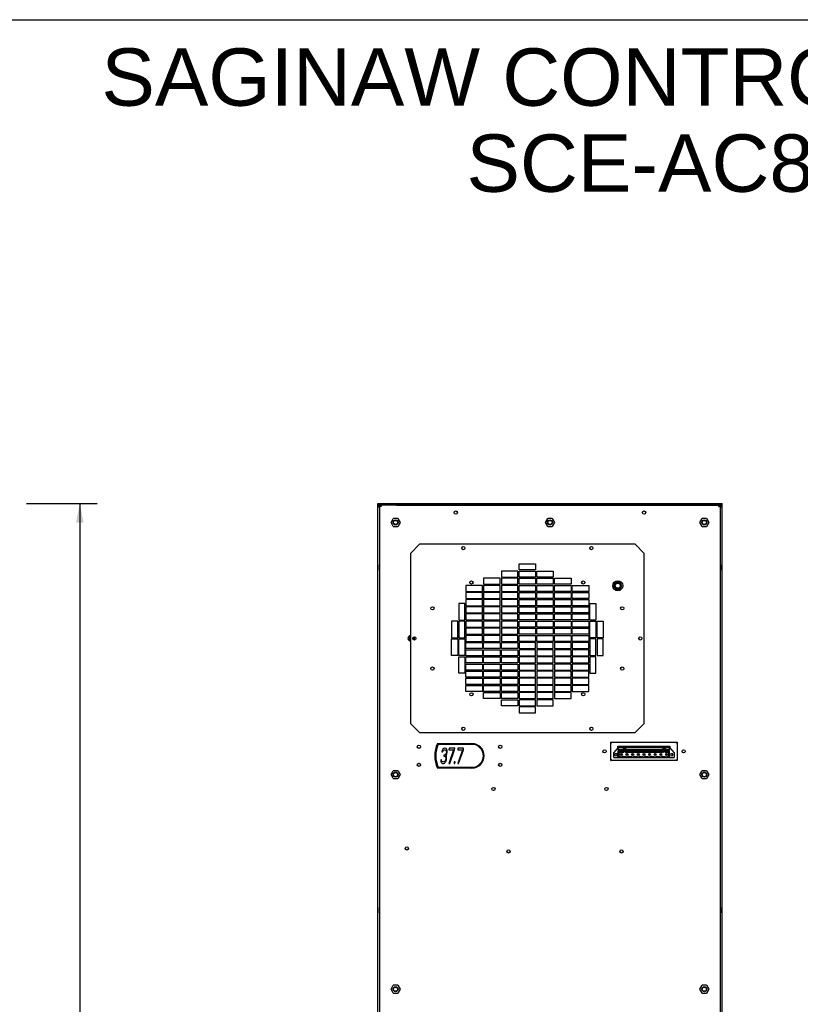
# Model space of a CAD drawing. Header units: inches. Extents: x 0 to 170, y 0 to 110.
# Tile 11 of 12: x 88 to 129, y 59 to 110. Entities that reach past the tile are written whole.
import ezdxf

# ---------------------------------------------------------------- set-up
doc = ezdxf.new("R2010")
doc.units = ezdxf.units.IN
doc.header["$LTSCALE"] = 9.35
doc.header["$MEASUREMENT"] = 0
doc.layers.get('0').update_dxf_attribs({"linetype": 'CONTINUOUS'})
doc.layers.add('DIMENSIONS', color=7, linetype='CONTINUOUS')
doc.styles.get("Standard").update_dxf_attribs({"font": 'arial.ttf'})
doc.dimstyles.new('DIMSTYLE_1', dxfattribs={"dimtxt": 0.85, "dimasz": 1, "dimexe": 0.09, "dimexo": 0.07, "dimgap": 0.0425, "dimtad": 0, "dimtih": 1, "dimtoh": 1, "dimzin": 4, "dimdsep": 46, "dimtxsty": 'Standard', "dimblk": '_FILLED', "dimblk1": '_FILLED', "dimblk2": '_FILLED', "dimcen": 0.09, "dimazin": 1, "dimtfac": 1, "dimtdec": 3, "dimtofl": 0, "dimtmove": 0, "dimatfit": 3, "dimldrblk": '_FILLED', "dimfxl": 0, "dimtolj": 1, "dimtzin": 4, "dimarcsym": 0})

# ---------------------------------------------------------------- blocks, each defined once
blk = doc.blocks.new('_FILLED')
at = {"color": 0, "linetype": 'ByBlock'}
blk.add_solid([(0, 0), (-1, 0.2), (-1, -0.2)], dxfattribs=at)
blk = doc.blocks.new('*D3')
at = {"layer": 'DIMENSIONS', "color": 2, "linetype": 'Continuous'}
for p, q in [((88.746, 84.7), (90.049, 84.7)), ((90.049, 84.7), (92.434, 84.7)), ((91.534, 84.7), (91.534, 55.036)), ((91.534, 23.672), (91.534, 53.336)), ((88.746, 23.672), (90.049, 23.672)), ((90.049, 23.672), (92.434, 23.672))]:
    blk.add_line(p, q, dxfattribs=at)
for p, rotation in [((91.534, 84.7), 90), ((91.534, 23.672), 270)]:
    blk.add_blockref('_FILLED', p, dxfattribs=dict(at, rotation=rotation))
at = {"layer": 'DIMENSIONS', "color": 2, "linetype": 'Continuous', "insert": (91.534, 54.611), "char_height": 0.85, "width": 2.97026, "attachment_point": 2, "line_spacing_factor": 0.9}
blk.add_mtext('61.02', dxfattribs=at)

msp = doc.modelspace()

# ---------------------------------------------------------------- linework, layer by layer
at = {"color": 7, "linetype": 'Continuous'}
for p, q in [((0, 110), (170, 110)), ((107.1129, 23.7504), (107.1129, 84.7004)), ((107.1129, 84.7004), (125.105, 84.7004)), ((125.105, 84.6611), (107.1129, 84.6611)), ((107.1156, 84.6024), (107.1129, 84.5821)), ((107.1523, 84.5261), (107.1129, 84.5261)), ((107.1916, 84.5033), (107.1129, 84.5033)), ((107.152, 84.6502), (107.1358, 84.6376)), ((107.1523, 84.5033), (107.1523, 84.5821)), ((107.1718, 84.6162), (107.1812, 84.6202)), ((107.1812, 84.6202), (107.1913, 84.6217)), ((107.1914, 84.6609), (107.1916, 23.8291)), ((108.0971, 84.6217), (107.1914, 84.6217)), ((107.2113, 24.2228), (107.2113, 84.6167)), ((107.2137, 84.6039), (107.2113, 84.6163)), ((107.2503, 84.5644), (107.2338, 84.5779)), ((107.2507, 84.6165), (107.2507, 84.5771)), ((107.2522, 84.6017), (107.2507, 84.6158)), ((107.2668, 84.57), (107.2633, 84.5754)), ((107.2645, 84.6065), (107.2709, 84.5939)), ((107.2668, 84.57), (107.2713, 84.5654)), ((107.2709, 84.5939), (107.2774, 84.5771)), ((107.2713, 84.5654), (107.2775, 84.5574)), ((107.2774, 84.5771), (107.2837, 84.5582)), ((107.2837, 84.5582), (107.2901, 84.5378)), ((108.0971, 84.6165), (108.0971, 84.6609)), ((108.0971, 84.6165), (124.1208, 84.6165)), ((124.1208, 84.6165), (124.1208, 84.6609)), ((124.1208, 84.6217), (125.0266, 84.6217)), ((124.9511, 84.5699), (124.9555, 84.5771)), ((124.9602, 84.6144), (124.9669, 84.6165)), ((124.9658, 84.6024), (124.9672, 84.6154)), ((124.9671, 84.564), (124.9829, 84.5768)), ((124.9672, 84.5771), (124.9672, 84.6165)), ((125.0038, 84.6028), (125.0066, 84.6163)), ((125.0066, 84.6167), (125.0066, 24.2228)), ((125.0263, 23.8291), (125.0265, 84.6609)), ((125.105, 84.5033), (125.0263, 84.5033)), ((125.0471, 84.6581), (125.0269, 84.6609)), ((125.0604, 84.6018), (125.0643, 84.5923)), ((125.0643, 84.5923), (125.0656, 84.5821)), ((125.0656, 84.5033), (125.0656, 84.5821)), ((125.0656, 84.5261), (125.105, 84.5261)), ((125.105, 23.7504), (125.105, 84.7004)), ((107.1912, 83.8074), (107.2113, 83.8074)), ((107.2113, 83.7321), (107.1916, 83.7321)), ((107.8017, 83.711), (107.9199, 83.9158)), ((107.9199, 83.5063), (107.8017, 83.711)), ((108.1563, 83.9158), (107.9199, 83.9158)), ((107.9199, 83.5063), (108.1563, 83.5063)), ((108.1563, 83.9158), (108.2745, 83.711)), ((108.2745, 83.711), (108.1563, 83.5063)), ((115.8726, 83.711), (115.9908, 83.9158)), ((115.9908, 83.5063), (115.8726, 83.711)), ((116.2271, 83.9158), (115.9908, 83.9158)), ((115.9908, 83.5063), (116.2271, 83.5063)), ((116.2271, 83.9158), (116.3453, 83.711)), ((116.3453, 83.711), (116.2271, 83.5063)), ((123.9434, 83.711), (124.0616, 83.9158)), ((124.0616, 83.5063), (123.9434, 83.711)), ((124.298, 83.9158), (124.0616, 83.9158)), ((124.0616, 83.5063), (124.298, 83.5063)), ((124.298, 83.9158), (124.4162, 83.711)), ((124.4162, 83.711), (124.298, 83.5063)), ((125.0266, 83.8074), (125.0066, 83.8074)), ((125.0263, 83.7321), (125.0066, 83.7321)), ((108.8255, 82.0942), (109.2979, 82.5666)), ((120.5578, 82.5666), (109.2979, 82.5666)), ((120.5578, 82.5666), (121.0302, 82.0942)), ((108.8255, 82.0942), (108.8255, 73.1965)), ((121.0302, 73.1965), (121.0302, 82.0942)), ((107.1995, 81.211), (107.1995, 81.4866)), ((107.208, 81.4852), (107.1995, 81.4866)), ((114.4948, 81.228), (114.4948, 81.543)), ((114.4948, 81.543), (115.3609, 81.543)), ((115.3609, 81.543), (115.3609, 81.228)), ((125.0099, 81.4852), (125.0184, 81.4866)), ((125.0184, 81.4866), (125.0184, 81.211)), ((107.208, 81.2124), (107.1995, 81.211)), ((113.5696, 81.169), (113.5696, 80.854)), ((114.4357, 81.169), (113.5696, 81.169)), ((113.5696, 80.854), (114.4357, 80.854)), ((114.4357, 80.854), (114.4357, 81.169)), ((115.3609, 81.228), (114.4948, 81.228)), ((114.4948, 80.854), (114.4948, 81.169)), ((114.4948, 81.169), (115.3609, 81.169)), ((115.3609, 80.854), (114.4948, 80.854)), ((115.3609, 81.169), (115.3609, 80.854)), ((115.42, 80.854), (115.42, 81.169)), ((115.42, 81.169), (116.2861, 81.169)), ((116.2861, 80.854), (115.42, 80.854)), ((116.2861, 81.169), (116.2861, 80.854)), ((125.0099, 81.2124), (125.0184, 81.211)), ((111.7192, 80.4209), (111.7192, 80.106)), ((112.5853, 80.4209), (111.7192, 80.4209)), ((112.5853, 80.106), (112.5853, 80.4209)), ((112.6444, 80.7949), (112.6444, 80.48)), ((113.5105, 80.7949), (112.6444, 80.7949)), ((112.6444, 80.48), (113.5105, 80.48)), ((112.6444, 80.4209), (112.6444, 80.106)), ((113.5105, 80.4209), (112.6444, 80.4209)), ((113.5105, 80.48), (113.5105, 80.7949)), ((113.5105, 80.106), (113.5105, 80.4209)), ((113.5696, 80.7949), (113.5696, 80.48)), ((114.4357, 80.7949), (113.5696, 80.7949)), ((113.5696, 80.48), (114.4357, 80.48)), ((113.5696, 80.4209), (113.5696, 80.106)), ((114.4357, 80.4209), (113.5696, 80.4209)), ((114.4357, 80.48), (114.4357, 80.7949)), ((114.4357, 80.106), (114.4357, 80.4209)), ((114.4948, 80.48), (114.4948, 80.7949)), ((114.4948, 80.7949), (115.3609, 80.7949)), ((115.3609, 80.48), (114.4948, 80.48)), ((114.4948, 80.106), (114.4948, 80.4209)), ((114.4948, 80.4209), (115.3609, 80.4209)), ((115.3609, 80.7949), (115.3609, 80.48)), ((115.3609, 80.4209), (115.3609, 80.106)), ((115.42, 80.48), (115.42, 80.7949)), ((115.42, 80.7949), (116.2861, 80.7949)), ((116.2861, 80.48), (115.42, 80.48)), ((115.42, 80.106), (115.42, 80.4209)), ((115.42, 80.4209), (116.2861, 80.4209)), ((116.2861, 80.7949), (116.2861, 80.48)), ((116.2861, 80.4209), (116.2861, 80.106)), ((116.3452, 80.48), (116.3452, 80.7949)), ((116.3452, 80.7949), (117.2113, 80.7949)), ((117.2113, 80.48), (116.3452, 80.48)), ((116.3452, 80.106), (116.3452, 80.4209)), ((116.3452, 80.4209), (117.2113, 80.4209)), ((117.2113, 80.7949), (117.2113, 80.48)), ((117.2113, 80.4209), (117.2113, 80.106)), ((117.2704, 80.106), (117.2704, 80.4209)), ((117.2704, 80.4209), (118.1365, 80.4209)), ((118.1365, 80.4209), (118.1365, 80.106)), ((119.5443, 80.5883), (119.4363, 80.4012)), ((119.4363, 80.4012), (119.5443, 80.2142)), ((119.7602, 80.5883), (119.5443, 80.5883)), ((119.8682, 80.4012), (119.7602, 80.5883)), ((119.7602, 80.2142), (119.8682, 80.4012)), ((111.7192, 80.106), (112.5853, 80.106)), ((111.7192, 80.0469), (111.7192, 79.732)), ((112.5853, 80.0469), (111.7192, 80.0469)), ((112.5853, 79.732), (112.5853, 80.0469)), ((112.6444, 80.106), (113.5105, 80.106)), ((112.6444, 80.0469), (112.6444, 79.732)), ((113.5105, 80.0469), (112.6444, 80.0469)), ((113.5105, 79.732), (113.5105, 80.0469)), ((113.5696, 80.106), (114.4357, 80.106)), ((113.5696, 80.0469), (113.5696, 79.732)), ((114.4357, 80.0469), (113.5696, 80.0469)), ((114.4357, 79.732), (114.4357, 80.0469)), ((115.3609, 80.106), (114.4948, 80.106)), ((114.4948, 79.732), (114.4948, 80.0469)), ((114.4948, 80.0469), (115.3609, 80.0469)), ((115.3609, 80.0469), (115.3609, 79.732)), ((116.2861, 80.106), (115.42, 80.106)), ((115.42, 79.732), (115.42, 80.0469)), ((115.42, 80.0469), (116.2861, 80.0469)), ((116.2861, 80.0469), (116.2861, 79.732)), ((117.2113, 80.106), (116.3452, 80.106)), ((116.3452, 79.732), (116.3452, 80.0469)), ((116.3452, 80.0469), (117.2113, 80.0469)), ((117.2113, 80.0469), (117.2113, 79.732)), ((118.1365, 80.106), (117.2704, 80.106)), ((117.2704, 79.732), (117.2704, 80.0469)), ((117.2704, 80.0469), (118.1365, 80.0469)), ((118.1365, 80.0469), (118.1365, 79.732)), ((119.5443, 80.2142), (119.7602, 80.2142)), ((111.3452, 79.4662), (111.3452, 78.6001)), ((111.6601, 79.4662), (111.3452, 79.4662)), ((111.6601, 78.6001), (111.6601, 79.4662)), ((111.7192, 79.732), (112.5853, 79.732)), ((111.7192, 79.6729), (111.7192, 79.3579)), ((112.5853, 79.6729), (111.7192, 79.6729)), ((111.7192, 79.3579), (112.5853, 79.3579)), ((111.7192, 79.2989), (111.7192, 78.9839)), ((112.5853, 79.2989), (111.7192, 79.2989)), ((112.5853, 79.3579), (112.5853, 79.6729)), ((112.5853, 78.9839), (112.5853, 79.2989)), ((112.6444, 79.732), (113.5105, 79.732)), ((112.6444, 79.6729), (112.6444, 79.3579)), ((113.5105, 79.6729), (112.6444, 79.6729)), ((112.6444, 79.3579), (113.5105, 79.3579)), ((112.6444, 79.2989), (112.6444, 78.9839)), ((113.5105, 79.2989), (112.6444, 79.2989)), ((113.5105, 79.3579), (113.5105, 79.6729)), ((113.5105, 78.9839), (113.5105, 79.2989)), ((113.5696, 79.732), (114.4357, 79.732)), ((113.5696, 79.6729), (113.5696, 79.3579)), ((114.4357, 79.6729), (113.5696, 79.6729)), ((113.5696, 79.3579), (114.4357, 79.3579)), ((113.5696, 79.2989), (113.5696, 78.9839)), ((114.4357, 79.2989), (113.5696, 79.2989)), ((114.4357, 79.3579), (114.4357, 79.6729)), ((114.4357, 78.9839), (114.4357, 79.2989)), ((115.3609, 79.732), (114.4948, 79.732)), ((114.4948, 79.3579), (114.4948, 79.6729)), ((114.4948, 79.6729), (115.3609, 79.6729)), ((115.3609, 79.3579), (114.4948, 79.3579)), ((114.4948, 78.9839), (114.4948, 79.2989)), ((114.4948, 79.2989), (115.3609, 79.2989)), ((115.3609, 79.6729), (115.3609, 79.3579)), ((115.3609, 79.2989), (115.3609, 78.9839)), ((116.2861, 79.732), (115.42, 79.732)), ((115.42, 79.3579), (115.42, 79.6729)), ((115.42, 79.6729), (116.2861, 79.6729)), ((116.2861, 79.3579), (115.42, 79.3579)), ((115.42, 78.9839), (115.42, 79.2989)), ((115.42, 79.2989), (116.2861, 79.2989)), ((116.2861, 79.6729), (116.2861, 79.3579)), ((116.2861, 79.2989), (116.2861, 78.9839)), ((117.2113, 79.732), (116.3452, 79.732)), ((116.3452, 79.3579), (116.3452, 79.6729)), ((116.3452, 79.6729), (117.2113, 79.6729)), ((117.2113, 79.3579), (116.3452, 79.3579)), ((116.3452, 78.9839), (116.3452, 79.2989)), ((116.3452, 79.2989), (117.2113, 79.2989)), ((117.2113, 79.6729), (117.2113, 79.3579)), ((117.2113, 79.2989), (117.2113, 78.9839)), ((118.1365, 79.732), (117.2704, 79.732)), ((117.2704, 79.3579), (117.2704, 79.6729)), ((117.2704, 79.6729), (118.1365, 79.6729)), ((118.1365, 79.3579), (117.2704, 79.3579)), ((117.2704, 78.9839), (117.2704, 79.2989)), ((117.2704, 79.2989), (118.1365, 79.2989)), ((118.1365, 79.6729), (118.1365, 79.3579)), ((118.1365, 79.2989), (118.1365, 78.9839)), ((118.1956, 78.6001), (118.1956, 79.4662)), ((118.1956, 79.4662), (118.5105, 79.4662)), ((118.5105, 79.4662), (118.5105, 78.6001)), ((111.7192, 78.9839), (112.5853, 78.9839)), ((111.7192, 78.9249), (111.7192, 78.6099)), ((112.5853, 78.9249), (111.7192, 78.9249)), ((112.5853, 78.6099), (112.5853, 78.9249)), ((112.6444, 78.9839), (113.5105, 78.9839)), ((112.6444, 78.9249), (112.6444, 78.6099)), ((113.5105, 78.9249), (112.6444, 78.9249)), ((113.5105, 78.6099), (113.5105, 78.9249)), ((113.5696, 78.9839), (114.4357, 78.9839)), ((113.5696, 78.9249), (113.5696, 78.6099)), ((114.4357, 78.9249), (113.5696, 78.9249)), ((114.4357, 78.6099), (114.4357, 78.9249)), ((115.3609, 78.9839), (114.4948, 78.9839)), ((114.4948, 78.6099), (114.4948, 78.9249)), ((114.4948, 78.9249), (115.3609, 78.9249)), ((115.3609, 78.9249), (115.3609, 78.6099)), ((116.2861, 78.9839), (115.42, 78.9839)), ((115.42, 78.6099), (115.42, 78.9249)), ((115.42, 78.9249), (116.2861, 78.9249)), ((116.2861, 78.9249), (116.2861, 78.6099)), ((117.2113, 78.9839), (116.3452, 78.9839)), ((116.3452, 78.6099), (116.3452, 78.9249)), ((116.3452, 78.9249), (117.2113, 78.9249)), ((117.2113, 78.9249), (117.2113, 78.6099)), ((118.1365, 78.9839), (117.2704, 78.9839)), ((117.2704, 78.6099), (117.2704, 78.9249)), ((117.2704, 78.9249), (118.1365, 78.9249)), ((118.1365, 78.9249), (118.1365, 78.6099)), ((110.9712, 78.541), (110.9712, 77.6749)), ((111.2861, 78.541), (110.9712, 78.541)), ((111.2861, 77.6749), (111.2861, 78.541)), ((111.3452, 78.6001), (111.6601, 78.6001)), ((111.3452, 78.541), (111.3452, 77.6749)), ((111.6601, 78.541), (111.3452, 78.541)), ((111.6601, 77.6749), (111.6601, 78.541)), ((111.7192, 78.6099), (112.5853, 78.6099)), ((111.7192, 78.5508), (111.7192, 78.2359)), ((112.5853, 78.5508), (111.7192, 78.5508)), ((112.5853, 78.2359), (112.5853, 78.5508)), ((112.6444, 78.6099), (113.5105, 78.6099)), ((112.6444, 78.5508), (112.6444, 78.2359)), ((113.5105, 78.5508), (112.6444, 78.5508)), ((113.5105, 78.2359), (113.5105, 78.5508)), ((113.5696, 78.6099), (114.4357, 78.6099)), ((113.5696, 78.5508), (113.5696, 78.2359)), ((114.4357, 78.5508), (113.5696, 78.5508)), ((114.4357, 78.2359), (114.4357, 78.5508)), ((115.3609, 78.6099), (114.4948, 78.6099)), ((114.4948, 78.2359), (114.4948, 78.5508)), ((114.4948, 78.5508), (115.3609, 78.5508)), ((115.3609, 78.5508), (115.3609, 78.2359)), ((116.2861, 78.6099), (115.42, 78.6099)), ((115.42, 78.2359), (115.42, 78.5508)), ((115.42, 78.5508), (116.2861, 78.5508)), ((116.2861, 78.5508), (116.2861, 78.2359)), ((117.2113, 78.6099), (116.3452, 78.6099)), ((116.3452, 78.2359), (116.3452, 78.5508)), ((116.3452, 78.5508), (117.2113, 78.5508)), ((117.2113, 78.5508), (117.2113, 78.2359)), ((118.1365, 78.6099), (117.2704, 78.6099)), ((117.2704, 78.2359), (117.2704, 78.5508)), ((117.2704, 78.5508), (118.1365, 78.5508)), ((118.1365, 78.5508), (118.1365, 78.2359)), ((118.5105, 78.6001), (118.1956, 78.6001)), ((118.1956, 77.6749), (118.1956, 78.541)), ((118.1956, 78.541), (118.5105, 78.541)), ((118.5105, 78.541), (118.5105, 77.6749)), ((118.5696, 77.6749), (118.5696, 78.541)), ((118.5696, 78.541), (118.8845, 78.541)), ((118.8845, 78.541), (118.8845, 77.6749)), ((111.7192, 78.2359), (112.5853, 78.2359)), ((111.7192, 78.1768), (111.7192, 77.8619)), ((112.5853, 78.1768), (111.7192, 78.1768)), ((111.7192, 77.8619), (112.5853, 77.8619)), ((111.7192, 77.8028), (111.7192, 77.4879)), ((112.5853, 77.8028), (111.7192, 77.8028)), ((112.5853, 77.8619), (112.5853, 78.1768)), ((112.5853, 77.4879), (112.5853, 77.8028)), ((112.6444, 78.2359), (113.5105, 78.2359)), ((112.6444, 78.1768), (112.6444, 77.8619)), ((113.5105, 78.1768), (112.6444, 78.1768)), ((112.6444, 77.8619), (113.5105, 77.8619)), ((112.6444, 77.8028), (112.6444, 77.4879)), ((113.5105, 77.8028), (112.6444, 77.8028)), ((113.5105, 77.8619), (113.5105, 78.1768)), ((113.5105, 77.4879), (113.5105, 77.8028)), ((113.5696, 78.2359), (114.4357, 78.2359)), ((113.5696, 78.1768), (113.5696, 77.8619)), ((114.4357, 78.1768), (113.5696, 78.1768)), ((113.5696, 77.8619), (114.4357, 77.8619)), ((113.5696, 77.8028), (113.5696, 77.4879)), ((114.4357, 77.8028), (113.5696, 77.8028)), ((114.4357, 77.8619), (114.4357, 78.1768)), ((114.4357, 77.4879), (114.4357, 77.8028)), ((115.3609, 78.2359), (114.4948, 78.2359)), ((114.4948, 77.8619), (114.4948, 78.1768)), ((114.4948, 78.1768), (115.3609, 78.1768)), ((115.3609, 77.8619), (114.4948, 77.8619)), ((114.4948, 77.4879), (114.4948, 77.8028)), ((114.4948, 77.8028), (115.3609, 77.8028)), ((115.3609, 78.1768), (115.3609, 77.8619)), ((115.3609, 77.8028), (115.3609, 77.4879)), ((116.2861, 78.2359), (115.42, 78.2359)), ((115.42, 77.8619), (115.42, 78.1768)), ((115.42, 78.1768), (116.2861, 78.1768)), ((116.2861, 77.8619), (115.42, 77.8619)), ((115.42, 77.4879), (115.42, 77.8028)), ((115.42, 77.8028), (116.2861, 77.8028)), ((116.2861, 78.1768), (116.2861, 77.8619)), ((116.2861, 77.8028), (116.2861, 77.4879)), ((117.2113, 78.2359), (116.3452, 78.2359)), ((116.3452, 77.8619), (116.3452, 78.1768)), ((116.3452, 78.1768), (117.2113, 78.1768)), ((117.2113, 77.8619), (116.3452, 77.8619)), ((116.3452, 77.4879), (116.3452, 77.8028)), ((116.3452, 77.8028), (117.2113, 77.8028)), ((117.2113, 78.1768), (117.2113, 77.8619)), ((117.2113, 77.8028), (117.2113, 77.4879)), ((118.1365, 78.2359), (117.2704, 78.2359)), ((117.2704, 77.8619), (117.2704, 78.1768)), ((117.2704, 78.1768), (118.1365, 78.1768)), ((118.1365, 77.8619), (117.2704, 77.8619)), ((117.2704, 77.4879), (117.2704, 77.8028)), ((117.2704, 77.8028), (118.1365, 77.8028)), ((118.1365, 78.1768), (118.1365, 77.8619)), ((118.1365, 77.8028), (118.1365, 77.4879)), ((108.7687, 77.7438), (108.7118, 77.6453)), ((108.7118, 77.6453), (108.7687, 77.5469)), ((108.8255, 77.7438), (108.7687, 77.7438)), ((108.7687, 77.5469), (108.8255, 77.5469)), ((109.0223, 77.5607), (109.0223, 77.7299)), ((110.9712, 77.6749), (111.2861, 77.6749)), ((110.9712, 76.7497), (110.9712, 77.6158)), ((110.9712, 77.6158), (111.2861, 77.6158)), ((111.2861, 77.6158), (111.2861, 76.7497)), ((111.3452, 77.6749), (111.6601, 77.6749)), ((111.3452, 76.7497), (111.3452, 77.6158)), ((111.3452, 77.6158), (111.6601, 77.6158)), ((111.6601, 77.6158), (111.6601, 76.7497)), ((111.7192, 77.4879), (112.5853, 77.4879)), ((111.7192, 77.1138), (111.7192, 77.4288)), ((111.7192, 77.4288), (112.5853, 77.4288)), ((112.5853, 77.4288), (112.5853, 77.1138)), ((112.6444, 77.4879), (113.5105, 77.4879)), ((112.6444, 77.1138), (112.6444, 77.4288)), ((112.6444, 77.4288), (113.5105, 77.4288)), ((113.5105, 77.4288), (113.5105, 77.1138)), ((113.5696, 77.4879), (114.4357, 77.4879)), ((113.5696, 77.1138), (113.5696, 77.4288)), ((113.5696, 77.4288), (114.4357, 77.4288)), ((114.4357, 77.4288), (114.4357, 77.1138)), ((115.3609, 77.4879), (114.4948, 77.4879)), ((114.4948, 77.4288), (114.4948, 77.1138)), ((115.3609, 77.4288), (114.4948, 77.4288)), ((115.3609, 77.1138), (115.3609, 77.4288)), ((116.2861, 77.4879), (115.42, 77.4879)), ((115.42, 77.4288), (115.42, 77.1138)), ((116.2861, 77.4288), (115.42, 77.4288)), ((116.2861, 77.1138), (116.2861, 77.4288)), ((117.2113, 77.4879), (116.3452, 77.4879)), ((116.3452, 77.4288), (116.3452, 77.1138)), ((117.2113, 77.4288), (116.3452, 77.4288)), ((117.2113, 77.1138), (117.2113, 77.4288)), ((118.1365, 77.4879), (117.2704, 77.4879)), ((117.2704, 77.4288), (117.2704, 77.1138)), ((118.1365, 77.4288), (117.2704, 77.4288)), ((118.1365, 77.1138), (118.1365, 77.4288)), ((118.5105, 77.6749), (118.1956, 77.6749)), ((118.1956, 77.6158), (118.1956, 76.7497)), ((118.5105, 77.6158), (118.1956, 77.6158)), ((118.5105, 76.7497), (118.5105, 77.6158)), ((118.8845, 77.6749), (118.5696, 77.6749)), ((118.5696, 77.6158), (118.5696, 76.7497)), ((118.8845, 77.6158), (118.5696, 77.6158)), ((118.8845, 76.7497), (118.8845, 77.6158)), ((111.2861, 76.7497), (110.9712, 76.7497)), ((111.6601, 76.7497), (111.3452, 76.7497)), ((112.5853, 77.1138), (111.7192, 77.1138)), ((111.7192, 76.7398), (111.7192, 77.0548)), ((111.7192, 77.0548), (112.5853, 77.0548)), ((112.5853, 76.7398), (111.7192, 76.7398)), ((112.5853, 77.0548), (112.5853, 76.7398)), ((113.5105, 77.1138), (112.6444, 77.1138)), ((112.6444, 76.7398), (112.6444, 77.0548)), ((112.6444, 77.0548), (113.5105, 77.0548)), ((113.5105, 76.7398), (112.6444, 76.7398)), ((113.5105, 77.0548), (113.5105, 76.7398)), ((114.4357, 77.1138), (113.5696, 77.1138)), ((113.5696, 76.7398), (113.5696, 77.0548)), ((113.5696, 77.0548), (114.4357, 77.0548)), ((114.4357, 76.7398), (113.5696, 76.7398)), ((114.4357, 77.0548), (114.4357, 76.7398)), ((114.4948, 77.1138), (115.3609, 77.1138)), ((114.4948, 77.0548), (114.4948, 76.7398)), ((115.3609, 77.0548), (114.4948, 77.0548)), ((114.4948, 76.7398), (115.3609, 76.7398)), ((115.3609, 76.7398), (115.3609, 77.0548)), ((115.42, 77.1138), (116.2861, 77.1138)), ((115.42, 77.0548), (115.42, 76.7398)), ((116.2861, 77.0548), (115.42, 77.0548)), ((115.42, 76.7398), (116.2861, 76.7398)), ((116.2861, 76.7398), (116.2861, 77.0548)), ((116.3452, 77.1138), (117.2113, 77.1138)), ((116.3452, 77.0548), (116.3452, 76.7398)), ((117.2113, 77.0548), (116.3452, 77.0548)), ((116.3452, 76.7398), (117.2113, 76.7398)), ((117.2113, 76.7398), (117.2113, 77.0548)), ((117.2704, 77.1138), (118.1365, 77.1138)), ((117.2704, 77.0548), (117.2704, 76.7398)), ((118.1365, 77.0548), (117.2704, 77.0548)), ((117.2704, 76.7398), (118.1365, 76.7398)), ((118.1365, 76.7398), (118.1365, 77.0548)), ((118.1956, 76.7497), (118.5105, 76.7497)), ((118.5696, 76.7497), (118.8845, 76.7497)), ((111.3452, 75.8245), (111.3452, 76.6906)), ((111.3452, 76.6906), (111.6601, 76.6906)), ((111.6601, 76.6906), (111.6601, 75.8245)), ((111.7192, 76.3658), (111.7192, 76.6808)), ((111.7192, 76.6808), (112.5853, 76.6808)), ((112.5853, 76.3658), (111.7192, 76.3658)), ((111.7192, 75.9918), (111.7192, 76.3068)), ((111.7192, 76.3068), (112.5853, 76.3068)), ((112.5853, 76.6808), (112.5853, 76.3658)), ((112.5853, 76.3068), (112.5853, 75.9918)), ((112.6444, 76.3658), (112.6444, 76.6808)), ((112.6444, 76.6808), (113.5105, 76.6808)), ((113.5105, 76.3658), (112.6444, 76.3658)), ((112.6444, 75.9918), (112.6444, 76.3068)), ((112.6444, 76.3068), (113.5105, 76.3068)), ((113.5105, 76.6808), (113.5105, 76.3658)), ((113.5105, 76.3068), (113.5105, 75.9918)), ((113.5696, 76.3658), (113.5696, 76.6808)), ((113.5696, 76.6808), (114.4357, 76.6808)), ((114.4357, 76.3658), (113.5696, 76.3658)), ((113.5696, 75.9918), (113.5696, 76.3068)), ((113.5696, 76.3068), (114.4357, 76.3068)), ((114.4357, 76.6808), (114.4357, 76.3658)), ((114.4357, 76.3068), (114.4357, 75.9918)), ((114.4948, 76.6808), (114.4948, 76.3658)), ((115.3609, 76.6808), (114.4948, 76.6808)), ((114.4948, 76.3658), (115.3609, 76.3658)), ((114.4948, 76.3068), (114.4948, 75.9918)), ((115.3609, 76.3068), (114.4948, 76.3068)), ((115.3609, 76.3658), (115.3609, 76.6808)), ((115.3609, 75.9918), (115.3609, 76.3068)), ((115.42, 76.6808), (115.42, 76.3658)), ((116.2861, 76.6808), (115.42, 76.6808)), ((115.42, 76.3658), (116.2861, 76.3658)), ((115.42, 76.3068), (115.42, 75.9918)), ((116.2861, 76.3068), (115.42, 76.3068)), ((116.2861, 76.3658), (116.2861, 76.6808)), ((116.2861, 75.9918), (116.2861, 76.3068)), ((116.3452, 76.6808), (116.3452, 76.3658)), ((117.2113, 76.6808), (116.3452, 76.6808)), ((116.3452, 76.3658), (117.2113, 76.3658)), ((116.3452, 76.3068), (116.3452, 75.9918)), ((117.2113, 76.3068), (116.3452, 76.3068)), ((117.2113, 76.3658), (117.2113, 76.6808)), ((117.2113, 75.9918), (117.2113, 76.3068)), ((117.2704, 76.6808), (117.2704, 76.3658)), ((118.1365, 76.6808), (117.2704, 76.6808)), ((117.2704, 76.3658), (118.1365, 76.3658)), ((117.2704, 76.3068), (117.2704, 75.9918)), ((118.1365, 76.3068), (117.2704, 76.3068)), ((118.1365, 76.3658), (118.1365, 76.6808)), ((118.1365, 75.9918), (118.1365, 76.3068)), ((118.1956, 76.6906), (118.1956, 75.8245)), ((118.5105, 76.6906), (118.1956, 76.6906)), ((118.5105, 75.8245), (118.5105, 76.6906)), ((111.6601, 75.8245), (111.3452, 75.8245)), ((112.5853, 75.9918), (111.7192, 75.9918)), ((111.7192, 75.6178), (111.7192, 75.9327)), ((111.7192, 75.9327), (112.5853, 75.9327)), ((112.5853, 75.9327), (112.5853, 75.6178)), ((113.5105, 75.9918), (112.6444, 75.9918)), ((112.6444, 75.6178), (112.6444, 75.9327)), ((112.6444, 75.9327), (113.5105, 75.9327)), ((113.5105, 75.9327), (113.5105, 75.6178)), ((114.4357, 75.9918), (113.5696, 75.9918)), ((113.5696, 75.6178), (113.5696, 75.9327)), ((113.5696, 75.9327), (114.4357, 75.9327)), ((114.4357, 75.9327), (114.4357, 75.6178)), ((114.4948, 75.9918), (115.3609, 75.9918)), ((114.4948, 75.9327), (114.4948, 75.6178)), ((115.3609, 75.9327), (114.4948, 75.9327)), ((115.3609, 75.6178), (115.3609, 75.9327)), ((115.42, 75.9918), (116.2861, 75.9918)), ((115.42, 75.9327), (115.42, 75.6178)), ((116.2861, 75.9327), (115.42, 75.9327)), ((116.2861, 75.6178), (116.2861, 75.9327)), ((116.3452, 75.9918), (117.2113, 75.9918)), ((116.3452, 75.9327), (116.3452, 75.6178)), ((117.2113, 75.9327), (116.3452, 75.9327)), ((117.2113, 75.6178), (117.2113, 75.9327)), ((117.2704, 75.9918), (118.1365, 75.9918)), ((117.2704, 75.9327), (117.2704, 75.6178)), ((118.1365, 75.9327), (117.2704, 75.9327)), ((118.1365, 75.6178), (118.1365, 75.9327)), ((118.1956, 75.8245), (118.5105, 75.8245)), ((112.5853, 75.6178), (111.7192, 75.6178)), ((111.7192, 75.2438), (111.7192, 75.5587)), ((111.7192, 75.5587), (112.5853, 75.5587)), ((112.5853, 75.2438), (111.7192, 75.2438)), ((111.7192, 74.8697), (111.7192, 75.1847)), ((111.7192, 75.1847), (112.5853, 75.1847)), ((112.5853, 75.5587), (112.5853, 75.2438)), ((112.5853, 75.1847), (112.5853, 74.8697)), ((113.5105, 75.6178), (112.6444, 75.6178)), ((112.6444, 75.2438), (112.6444, 75.5587)), ((112.6444, 75.5587), (113.5105, 75.5587)), ((113.5105, 75.2438), (112.6444, 75.2438)), ((112.6444, 74.8697), (112.6444, 75.1847)), ((112.6444, 75.1847), (113.5105, 75.1847)), ((113.5105, 75.5587), (113.5105, 75.2438)), ((113.5105, 75.1847), (113.5105, 74.8697)), ((114.4357, 75.6178), (113.5696, 75.6178)), ((113.5696, 75.2438), (113.5696, 75.5587)), ((113.5696, 75.5587), (114.4357, 75.5587)), ((114.4357, 75.2438), (113.5696, 75.2438)), ((113.5696, 74.8697), (113.5696, 75.1847)), ((113.5696, 75.1847), (114.4357, 75.1847)), ((114.4357, 75.5587), (114.4357, 75.2438)), ((114.4357, 75.1847), (114.4357, 74.8697)), ((114.4948, 75.6178), (115.3609, 75.6178)), ((114.4948, 75.5587), (114.4948, 75.2438)), ((115.3609, 75.5587), (114.4948, 75.5587)), ((114.4948, 75.2438), (115.3609, 75.2438)), ((114.4948, 75.1847), (114.4948, 74.8697)), ((115.3609, 75.1847), (114.4948, 75.1847)), ((115.3609, 75.2438), (115.3609, 75.5587)), ((115.3609, 74.8697), (115.3609, 75.1847)), ((115.42, 75.6178), (116.2861, 75.6178)), ((115.42, 75.5587), (115.42, 75.2438)), ((116.2861, 75.5587), (115.42, 75.5587)), ((115.42, 75.2438), (116.2861, 75.2438)), ((115.42, 75.1847), (115.42, 74.8697)), ((116.2861, 75.1847), (115.42, 75.1847)), ((116.2861, 75.2438), (116.2861, 75.5587)), ((116.2861, 74.8697), (116.2861, 75.1847)), ((116.3452, 75.6178), (117.2113, 75.6178)), ((116.3452, 75.5587), (116.3452, 75.2438)), ((117.2113, 75.5587), (116.3452, 75.5587)), ((116.3452, 75.2438), (117.2113, 75.2438)), ((116.3452, 75.1847), (116.3452, 74.8697)), ((117.2113, 75.1847), (116.3452, 75.1847)), ((117.2113, 75.2438), (117.2113, 75.5587)), ((117.2113, 74.8697), (117.2113, 75.1847)), ((117.2704, 75.6178), (118.1365, 75.6178)), ((117.2704, 75.5587), (117.2704, 75.2438)), ((118.1365, 75.5587), (117.2704, 75.5587)), ((117.2704, 75.2438), (118.1365, 75.2438)), ((117.2704, 75.1847), (117.2704, 74.8697)), ((118.1365, 75.1847), (117.2704, 75.1847)), ((118.1365, 75.2438), (118.1365, 75.5587)), ((118.1365, 74.8697), (118.1365, 75.1847)), ((112.5853, 74.8697), (111.7192, 74.8697)), ((113.5105, 74.8697), (112.6444, 74.8697)), ((112.6444, 74.4957), (112.6444, 74.8107)), ((112.6444, 74.8107), (113.5105, 74.8107)), ((113.5105, 74.8107), (113.5105, 74.4957)), ((114.4357, 74.8697), (113.5696, 74.8697)), ((113.5696, 74.4957), (113.5696, 74.8107)), ((113.5696, 74.8107), (114.4357, 74.8107)), ((114.4357, 74.8107), (114.4357, 74.4957)), ((114.4948, 74.8697), (115.3609, 74.8697)), ((114.4948, 74.8107), (114.4948, 74.4957)), ((115.3609, 74.8107), (114.4948, 74.8107)), ((115.3609, 74.4957), (115.3609, 74.8107)), ((115.42, 74.8697), (116.2861, 74.8697)), ((115.42, 74.8107), (115.42, 74.4957)), ((116.2861, 74.8107), (115.42, 74.8107)), ((116.2861, 74.4957), (116.2861, 74.8107)), ((116.3452, 74.8697), (117.2113, 74.8697)), ((116.3452, 74.8107), (116.3452, 74.4957)), ((117.2113, 74.8107), (116.3452, 74.8107)), ((117.2113, 74.4957), (117.2113, 74.8107)), ((117.2704, 74.8697), (118.1365, 74.8697)), ((113.5105, 74.4957), (112.6444, 74.4957)), ((114.4357, 74.4957), (113.5696, 74.4957)), ((113.5696, 74.1217), (113.5696, 74.4367)), ((113.5696, 74.4367), (114.4357, 74.4367)), ((114.4357, 74.4367), (114.4357, 74.1217)), ((114.4948, 74.4957), (115.3609, 74.4957)), ((114.4948, 74.4367), (114.4948, 74.1217)), ((115.3609, 74.4367), (114.4948, 74.4367)), ((115.3609, 74.1217), (115.3609, 74.4367)), ((115.42, 74.4957), (116.2861, 74.4957)), ((115.42, 74.4367), (115.42, 74.1217)), ((116.2861, 74.4367), (115.42, 74.4367)), ((116.2861, 74.1217), (116.2861, 74.4367)), ((116.3452, 74.4957), (117.2113, 74.4957)), ((114.4357, 74.1217), (113.5696, 74.1217)), ((114.4948, 74.1217), (115.3609, 74.1217)), ((114.4948, 74.0627), (114.4948, 73.7477)), ((115.3609, 74.0627), (114.4948, 74.0627)), ((114.4948, 73.7477), (115.3609, 73.7477)), ((115.3609, 73.7477), (115.3609, 74.0627)), ((115.42, 74.1217), (116.2861, 74.1217)), ((109.2979, 72.7241), (108.8255, 73.1965)), ((121.0302, 73.1965), (120.5578, 72.7241)), ((109.2979, 72.7241), (120.5578, 72.7241)), ((110.2284, 72.1461), (112.0282, 72.1461)), ((112.0282, 72.1067), (110.268, 72.1067)), ((119.2979, 71.2674), (119.2979, 72.2123)), ((119.2979, 72.2123), (122.7625, 72.2123)), ((119.3296, 72.1827), (119.3373, 72.1729)), ((122.7625, 72.2123), (122.7625, 71.2674)), ((110.4763, 71.7827), (110.4599, 71.7157)), ((110.4599, 71.7157), (110.5009, 71.7157)), ((110.5174, 71.8497), (110.4763, 71.7827)), ((110.5009, 71.7157), (110.5235, 71.766)), ((110.5543, 71.8833), (110.5174, 71.8497)), ((110.5235, 71.766), (110.5522, 71.7995)), ((110.5522, 71.7995), (110.5953, 71.8162)), ((110.6138, 71.9), (110.5543, 71.8833)), ((110.6485, 71.5817), (110.5952, 71.5482)), ((110.5953, 71.8162), (110.6281, 71.8162)), ((110.6302, 71.9), (110.6138, 71.9)), ((110.6281, 71.8162), (110.6671, 71.7995)), ((110.6855, 71.8833), (110.6302, 71.9)), ((110.669, 71.6152), (110.6485, 71.5817)), ((110.6671, 71.7995), (110.6875, 71.766)), ((110.6937, 71.6822), (110.669, 71.6152)), ((110.7142, 71.8497), (110.6855, 71.8833)), ((110.6875, 71.766), (110.6978, 71.7157)), ((110.6978, 71.7157), (110.6937, 71.6822)), ((110.6957, 71.5649), (110.7182, 71.6152)), ((110.7388, 71.7828), (110.7142, 71.8497)), ((110.7182, 71.6152), (110.7347, 71.6822)), ((110.7347, 71.6822), (110.7388, 71.7158)), ((110.7388, 71.7158), (110.7388, 71.7828)), ((111.071, 71.8162), (110.8206, 71.1126)), ((110.8352, 71.9), (110.825, 71.8162)), ((110.825, 71.8162), (111.071, 71.8162)), ((111.1305, 71.9), (110.8352, 71.9)), ((110.8698, 71.1126), (111.1202, 71.8162)), ((111.1202, 71.8162), (111.1305, 71.9)), ((111.5385, 71.8162), (111.2881, 71.1126)), ((111.3028, 71.9), (111.2925, 71.8162)), ((111.2925, 71.8162), (111.5385, 71.8162)), ((111.598, 71.9), (111.3028, 71.9)), ((111.3373, 71.1126), (111.5877, 71.8162)), ((111.5877, 71.8162), (111.598, 71.9)), ((119.4554, 71.6611), (119.6877, 71.9446)), ((119.4554, 71.4249), (119.4554, 71.6611)), ((119.6306, 71.6208), (119.4967, 71.6091)), ((119.4967, 71.6091), (119.4967, 71.5202)), ((119.6306, 71.5085), (119.6306, 71.6208)), ((119.6562, 71.9061), (119.6562, 72.0036)), ((119.6562, 72.0036), (122.3845, 72.0036)), ((119.6759, 71.4249), (119.6759, 71.7556)), ((119.6759, 71.7556), (119.9436, 71.7556)), ((119.6759, 71.7292), (119.9436, 71.7292)), ((119.6877, 71.7556), (119.6877, 71.9879)), ((119.6877, 71.9879), (122.3649, 71.9879)), ((119.6877, 71.9642), (122.3649, 71.9642)), ((119.6877, 71.9446), (122.3649, 71.9446)), ((119.6877, 71.8304), (119.9436, 71.8304)), ((119.6877, 71.7831), (119.9436, 71.7831)), ((119.7113, 71.6992), (119.7113, 71.5942)), ((119.9751, 71.6992), (119.7113, 71.6992)), ((119.7113, 71.6886), (119.9751, 71.6886)), ((119.7428, 71.5942), (119.7113, 71.5942)), ((119.7428, 71.5548), (119.7428, 71.5942)), ((119.8216, 71.5942), (119.8216, 71.5548)), ((119.8609, 71.5942), (119.8216, 71.5942)), ((119.8609, 71.5548), (119.8609, 71.5942)), ((119.9436, 71.7292), (119.9436, 71.8737)), ((119.9436, 71.8737), (120.0775, 71.8737)), ((119.9751, 71.6886), (119.9751, 71.8461)), ((120.046, 71.8461), (119.9751, 71.8461)), ((119.9751, 71.8304), (120.046, 71.8304)), ((119.9751, 71.7831), (120.046, 71.7831)), ((120.046, 71.7218), (119.9751, 71.7218)), ((120.046, 71.6886), (120.046, 71.8461)), ((122.0499, 71.6992), (120.046, 71.6992)), ((120.046, 71.6886), (122.0499, 71.6886)), ((120.0775, 71.8737), (120.0775, 71.7292)), ((120.0775, 71.8304), (122.0184, 71.8304)), ((120.0775, 71.7831), (122.0184, 71.7831)), ((120.0775, 71.7556), (122.0184, 71.7556)), ((120.0775, 71.7292), (122.0184, 71.7292)), ((120.1168, 71.5942), (120.1168, 71.5548)), ((120.1562, 71.5942), (120.1168, 71.5942)), ((120.1562, 71.5548), (120.1562, 71.5942)), ((120.4121, 71.5942), (120.4121, 71.5548)), ((120.4515, 71.5942), (120.4121, 71.5942)), ((120.4515, 71.5548), (120.4515, 71.5942)), ((120.7074, 71.5942), (120.7074, 71.5548)), ((120.7467, 71.5942), (120.7074, 71.5942)), ((120.7467, 71.5548), (120.7467, 71.5942)), ((121.0027, 71.5942), (121.0027, 71.5548)), ((121.042, 71.5942), (121.0027, 71.5942)), ((121.042, 71.5548), (121.042, 71.5942)), ((121.2979, 71.5942), (121.2979, 71.5548)), ((121.3373, 71.5942), (121.2979, 71.5942)), ((121.3373, 71.5548), (121.3373, 71.5942)), ((121.5932, 71.5942), (121.5932, 71.5548)), ((121.6326, 71.5942), (121.5932, 71.5942)), ((121.6326, 71.5548), (121.6326, 71.5942)), ((121.8885, 71.5942), (121.8885, 71.5548)), ((121.9278, 71.5942), (121.8885, 71.5942)), ((121.9278, 71.5548), (121.9278, 71.5942)), ((122.0184, 71.7292), (122.0184, 71.8737)), ((122.0184, 71.8737), (122.1523, 71.8737)), ((122.0499, 71.6886), (122.0499, 71.8461)), ((122.1208, 71.8461), (122.0499, 71.8461)), ((122.0499, 71.8304), (122.1208, 71.8304)), ((122.0499, 71.7831), (122.1208, 71.7831)), ((122.1208, 71.7218), (122.0499, 71.7218)), ((122.1208, 71.6886), (122.1208, 71.8461)), ((122.3176, 71.6992), (122.1208, 71.6992)), ((122.1208, 71.6886), (122.3176, 71.6886)), ((122.1523, 71.8737), (122.1523, 71.7292)), ((122.1523, 71.8304), (122.3649, 71.8304)), ((122.1523, 71.7831), (122.3649, 71.7831)), ((122.1523, 71.7556), (122.3609, 71.7556)), ((122.1523, 71.7292), (122.3609, 71.7292)), ((122.1838, 71.5942), (122.1838, 71.5548)), ((122.2231, 71.5942), (122.1838, 71.5942)), ((122.2231, 71.5548), (122.2231, 71.5942)), ((122.3176, 71.4879), (122.3176, 71.6992)), ((122.3609, 71.4249), (122.3609, 71.7556)), ((122.3609, 71.7083), (122.3649, 71.7083)), ((122.3609, 71.6926), (122.3649, 71.6926)), ((122.3649, 71.4249), (122.3649, 71.9879)), ((122.3649, 71.9446), (122.5971, 71.6611)), ((122.3845, 72.0036), (122.3845, 71.9205)), ((122.4219, 71.6208), (122.4219, 71.5085)), ((122.5322, 71.6112), (122.4219, 71.6208)), ((122.5322, 71.5181), (122.5322, 71.6112)), ((122.5971, 71.6611), (122.5971, 71.4249)), ((110.4003, 71.2969), (110.4023, 71.2466)), ((110.4413, 71.2969), (110.4003, 71.2969)), ((110.4023, 71.2466), (110.4126, 71.1964)), ((110.4126, 71.1964), (110.433, 71.1629)), ((110.433, 71.1629), (110.4617, 71.1294)), ((110.4454, 71.2634), (110.4413, 71.2969)), ((110.4577, 71.2299), (110.4454, 71.2634)), ((110.472, 71.2131), (110.4577, 71.2299)), ((110.4617, 71.1294), (110.4925, 71.1126)), ((110.511, 71.1964), (110.472, 71.2131)), ((110.4925, 71.1126), (110.5581, 71.1126)), ((110.5602, 71.1964), (110.511, 71.1964)), ((110.5624, 71.5482), (110.5542, 71.4812)), ((110.5542, 71.4812), (110.587, 71.4812)), ((110.5581, 71.1126), (110.593, 71.1294)), ((110.6033, 71.2131), (110.5602, 71.1964)), ((110.5952, 71.5482), (110.5624, 71.5482)), ((110.587, 71.4812), (110.6341, 71.4644)), ((110.593, 71.1294), (110.6299, 71.1629)), ((110.6217, 71.2299), (110.6033, 71.2131)), ((110.6422, 71.2634), (110.6217, 71.2299)), ((110.6299, 71.1629), (110.6586, 71.1964)), ((110.6341, 71.4644), (110.6546, 71.4309)), ((110.6546, 71.2969), (110.6422, 71.2634)), ((110.6546, 71.4309), (110.6628, 71.3639)), ((110.6628, 71.3639), (110.6546, 71.2969)), ((110.6567, 71.5147), (110.6957, 71.5649)), ((110.6936, 71.4812), (110.6567, 71.5147)), ((110.6586, 71.1964), (110.6812, 71.2466)), ((110.6812, 71.2466), (110.6956, 71.2969)), ((110.7038, 71.431), (110.6936, 71.4812)), ((110.6956, 71.2969), (110.7038, 71.364)), ((110.7038, 71.364), (110.7038, 71.431)), ((110.8206, 71.1126), (110.8698, 71.1126)), ((111.1097, 71.1964), (111.0994, 71.1126)), ((111.0994, 71.1126), (111.1405, 71.1126)), ((111.1507, 71.1964), (111.1097, 71.1964)), ((111.1405, 71.1126), (111.1507, 71.1964)), ((111.2881, 71.1126), (111.3373, 71.1126)), ((122.7625, 71.2674), (119.2979, 71.2674)), ((119.4554, 71.4249), (122.5971, 71.4249)), ((119.4967, 71.5202), (119.6306, 71.5085)), ((119.6562, 71.4052), (119.6562, 71.4249)), ((122.3845, 71.4052), (119.6562, 71.4052)), ((119.7113, 71.5548), (119.7113, 71.4879)), ((119.7113, 71.5548), (119.7428, 71.5548)), ((119.7113, 71.4879), (119.7428, 71.4879)), ((119.7428, 71.4879), (119.7428, 71.4721)), ((119.7428, 71.4721), (119.7744, 71.4721)), ((119.8216, 71.5548), (119.8609, 71.5548)), ((119.8923, 71.4721), (119.92, 71.4721)), ((119.92, 71.4721), (119.92, 71.4879)), ((119.92, 71.4879), (119.9436, 71.4879)), ((119.9436, 71.4879), (119.9436, 71.4721)), ((119.9436, 71.4721), (120.0697, 71.4721)), ((120.1168, 71.5548), (120.1562, 71.5548)), ((120.1876, 71.4721), (120.2153, 71.4721)), ((120.2153, 71.4721), (120.2153, 71.4879)), ((120.2153, 71.4879), (120.2389, 71.4879)), ((120.2389, 71.4879), (120.2389, 71.4721)), ((120.2389, 71.4721), (120.365, 71.4721)), ((120.4121, 71.5548), (120.4515, 71.5548)), ((120.4828, 71.4721), (120.5105, 71.4721)), ((120.5105, 71.4721), (120.5105, 71.4879)), ((120.5105, 71.4879), (120.5341, 71.4879)), ((120.5341, 71.4879), (120.5341, 71.4721)), ((120.5341, 71.4721), (120.6603, 71.4721)), ((120.7074, 71.5548), (120.7467, 71.5548)), ((120.7781, 71.4721), (120.8058, 71.4721)), ((120.8058, 71.4721), (120.8058, 71.4879)), ((120.8058, 71.4879), (120.8294, 71.4879)), ((120.8294, 71.4879), (120.8294, 71.4721)), ((120.8294, 71.4721), (120.9555, 71.4721)), ((121.0027, 71.5548), (121.042, 71.5548)), ((121.0734, 71.4721), (121.1011, 71.4721)), ((121.1011, 71.4721), (121.1011, 71.4879)), ((121.1011, 71.4879), (121.1247, 71.4879)), ((121.1247, 71.4879), (121.1247, 71.4721)), ((121.1247, 71.4721), (121.2508, 71.4721)), ((121.2979, 71.5548), (121.3373, 71.5548)), ((121.3687, 71.4721), (121.3964, 71.4721)), ((121.3964, 71.4721), (121.3964, 71.4879)), ((121.3964, 71.4879), (121.42, 71.4879)), ((121.42, 71.4879), (121.42, 71.4721)), ((121.42, 71.4721), (121.5461, 71.4721)), ((121.5932, 71.5548), (121.6326, 71.5548)), ((121.6639, 71.4721), (121.6916, 71.4721)), ((121.6916, 71.4721), (121.6916, 71.4879)), ((121.6916, 71.4879), (121.7153, 71.4879)), ((121.7153, 71.4879), (121.7153, 71.4721)), ((121.7153, 71.4721), (121.8414, 71.4721)), ((121.8885, 71.5548), (121.9278, 71.5548)), ((121.9592, 71.4721), (121.9869, 71.4721)), ((121.9869, 71.4721), (121.9869, 71.4879)), ((121.9869, 71.4879), (122.0105, 71.4879)), ((122.0105, 71.4879), (122.0105, 71.4721)), ((122.0105, 71.4721), (122.1366, 71.4721)), ((122.1838, 71.5548), (122.2231, 71.5548)), ((122.2545, 71.4721), (122.2822, 71.4721)), ((122.2822, 71.4721), (122.2822, 71.4879)), ((122.2822, 71.4879), (122.3176, 71.4879)), ((122.3845, 71.4249), (122.3845, 71.4052)), ((122.4219, 71.5085), (122.5322, 71.5181)), ((122.7308, 71.2969), (122.7231, 71.3068)), ((107.8017, 70.5221), (107.9199, 70.7268)), ((108.1563, 70.7268), (107.9199, 70.7268)), ((108.1563, 70.7268), (108.2745, 70.5221)), ((112.0282, 70.8665), (110.2284, 70.8665)), ((110.268, 70.9059), (112.0282, 70.9059)), ((123.9434, 70.5221), (124.0616, 70.7268)), ((124.298, 70.7268), (124.0616, 70.7268)), ((124.298, 70.7268), (124.4162, 70.5221)), ((107.9199, 70.3173), (107.8017, 70.5221)), ((107.9199, 70.3173), (108.1563, 70.3173)), ((108.2745, 70.5221), (108.1563, 70.3173)), ((124.0616, 70.3173), (123.9434, 70.5221)), ((124.0616, 70.3173), (124.298, 70.3173)), ((124.4162, 70.5221), (124.298, 70.3173)), ((107.1916, 67.9841), (107.2113, 67.9841)), ((125.0066, 67.9841), (125.0263, 67.9841)), ((107.1995, 63.2976), (107.1995, 63.5732)), ((107.208, 63.5718), (107.1995, 63.5732)), ((125.0099, 63.5718), (125.0184, 63.5732)), ((125.0184, 63.5732), (125.0184, 63.2976)), ((107.208, 63.2991), (107.1995, 63.2976)), ((125.0099, 63.2991), (125.0184, 63.2976)), ((107.8017, 59.3016), (107.9199, 59.5063)), ((107.9199, 59.0969), (107.8017, 59.3016)), ((108.1563, 59.5063), (107.9199, 59.5063)), ((108.1563, 59.5063), (108.2745, 59.3016)), ((108.2745, 59.3016), (108.1563, 59.0969)), ((123.9434, 59.3016), (124.0616, 59.5063)), ((124.0616, 59.0969), (123.9434, 59.3016)), ((124.298, 59.5063), (124.0616, 59.5063)), ((124.298, 59.5063), (124.4162, 59.3016)), ((124.4162, 59.3016), (124.298, 59.0969)), ((107.9199, 59.0969), (108.1563, 59.0969)), ((124.0616, 59.0969), (124.298, 59.0969))]:
    msp.add_line(p, q, dxfattribs=at)
for points in [[(107.1358, 84.6376), (107.1234, 84.6214), (107.1156, 84.6024)], [(107.191, 84.6609), (107.1708, 84.6581), (107.152, 84.6502)], [(107.1523, 84.5821), (107.1536, 84.5922), (107.1575, 84.6017), (107.1637, 84.6099), (107.1718, 84.6162)], [(107.2338, 84.5779), (107.2213, 84.5912), (107.2137, 84.6039)], [(107.2901, 84.5378), (107.2695, 84.5511), (107.2507, 84.5641)], [(107.2511, 84.6165), (107.2578, 84.6144), (107.2645, 84.6065)], [(107.2633, 84.5754), (107.2568, 84.5882), (107.2522, 84.6017)], [(124.9278, 84.5378), (124.9342, 84.5583), (124.9405, 84.5771)], [(124.9278, 84.5378), (124.9482, 84.551), (124.9671, 84.564)], [(124.9406, 84.5775), (124.947, 84.594), (124.9535, 84.6067), (124.9602, 84.6144)], [(124.9511, 84.5699), (124.9531, 84.5719), (124.96, 84.5761), (124.9612, 84.5762)], [(124.9555, 84.5771), (124.9616, 84.5895), (124.9658, 84.6024)], [(124.9829, 84.5768), (124.9954, 84.5896), (125.0038, 84.6028)], [(125.0266, 84.6217), (125.0367, 84.6202), (125.0461, 84.6162), (125.0542, 84.6099), (125.0604, 84.6018)], [(125.0822, 84.6376), (125.066, 84.6501), (125.0471, 84.6581)], [(125.105, 84.5821), (125.1024, 84.6024), (125.0946, 84.6213), (125.0822, 84.6376)], [(119.3176, 72.2007), (119.3137, 72.2047), (119.3097, 72.208), (119.3058, 72.2103), (119.3019, 72.2118), (119.2979, 72.2123)], [(119.3146, 72.2038), (119.3154, 72.2024), (119.3222, 72.1926), (119.3296, 72.1827)], [(119.3373, 72.1729), (119.3334, 72.1791), (119.3294, 72.1851), (119.3255, 72.1908), (119.3216, 72.196), (119.3176, 72.2007)], [(122.7467, 72.2047), (122.7428, 72.2007), (122.7389, 72.196), (122.7349, 72.1908), (122.731, 72.1851), (122.7271, 72.1791), (122.7231, 72.1729)], [(122.7231, 72.1729), (122.7308, 72.1827), (122.7382, 72.1926), (122.745, 72.2024), (122.7459, 72.2038)], [(122.7625, 72.2123), (122.7586, 72.2118), (122.7546, 72.2103), (122.7507, 72.208), (122.7467, 72.2047)], [(119.2979, 71.2674), (119.3019, 71.2679), (119.3058, 71.2693), (119.3097, 71.2717), (119.3137, 71.2749)], [(119.3137, 71.2749), (119.3176, 71.2789), (119.3216, 71.2836), (119.3255, 71.2889), (119.3294, 71.2946), (119.3334, 71.3006), (119.3373, 71.3068)], [(119.3373, 71.3068), (119.3296, 71.2969), (119.3222, 71.2871), (119.3154, 71.2772), (119.3146, 71.2758)], [(122.7231, 71.3068), (122.7271, 71.3006), (122.731, 71.2946), (122.7349, 71.2889), (122.7389, 71.2836), (122.7428, 71.2789)], [(122.7459, 71.2758), (122.745, 71.2772), (122.7382, 71.2871), (122.7308, 71.2969)], [(122.7428, 71.2789), (122.7467, 71.2749), (122.7507, 71.2717), (122.7546, 71.2693), (122.7586, 71.2679), (122.7625, 71.2674)]]:
    msp.add_lwpolyline(points, dxfattribs=at)
for centre, radius in [((111.1877, 84.2253), 0.0846), ((121.0302, 84.2253), 0.0846), ((108.0381, 83.711), 0.1319), ((108.0381, 83.711), 0.1181), ((108.0381, 83.711), 0.1083), ((116.109, 83.711), 0.1319), ((116.109, 83.711), 0.1181), ((116.109, 83.711), 0.1083), ((124.1798, 83.711), 0.1319), ((124.1798, 83.711), 0.1181), ((124.1798, 83.711), 0.1083), ((111.5814, 82.3697), 0.0846), ((118.2743, 82.3697), 0.0846), ((112.0048, 80.5684), 0.0846), ((117.8509, 80.5684), 0.0846), ((119.6523, 80.4012), 0.2638), ((119.6523, 80.4012), 0.1575), ((119.6523, 80.4012), 0.1339), ((109.9672, 79.2201), 0.0846), ((119.8885, 79.2201), 0.0846), ((109.0223, 77.6453), 0.0846), ((120.8334, 77.6453), 0.0846), ((109.9672, 76.0705), 0.0846), ((119.8885, 76.0705), 0.0846), ((112.0048, 74.7223), 0.0846), ((117.8509, 74.7223), 0.0846), ((111.5814, 72.9209), 0.0846), ((118.2743, 72.9209), 0.0846), ((109.2586, 71.9787), 0.0846), ((113.5105, 71.9787), 0.0846), ((118.9633, 71.7398), 0.0846), ((119.8412, 71.5745), 0.0551), ((120.1365, 71.5745), 0.0551), ((120.4318, 71.5745), 0.0551), ((120.7271, 71.5745), 0.0551), ((121.0223, 71.5745), 0.0551), ((121.3176, 71.5745), 0.0551), ((121.6129, 71.5745), 0.0551), ((121.9082, 71.5745), 0.0551), ((122.2034, 71.5745), 0.0551), ((123.0971, 71.7398), 0.0846), ((109.2586, 71.0339), 0.0846), ((113.5105, 71.0339), 0.0846), ((108.0381, 70.5221), 0.1319), ((108.0381, 70.5221), 0.1181), ((108.0381, 70.5221), 0.1083), ((124.1798, 70.5221), 0.1319), ((124.1798, 70.5221), 0.1181), ((124.1798, 70.5221), 0.1083), ((113.1562, 69.7713), 0.0846), ((119.0617, 69.7713), 0.0846), ((108.6286, 66.6638), 0.0846), ((113.9436, 66.5063), 0.0846), ((119.8491, 66.5063), 0.0846), ((108.0381, 59.3016), 0.1319), ((108.0381, 59.3016), 0.1181), ((108.0381, 59.3016), 0.1083), ((124.1798, 59.3016), 0.1319), ((124.1798, 59.3016), 0.1181), ((124.1798, 59.3016), 0.1083)]:
    msp.add_circle(centre, radius, dxfattribs=at)
for centre, radius, start, end in [((111.3845, 82.3697), 0.1378, 338.93309, 21.06909), ((118.0775, 82.3697), 0.1378, 338.93309, 21.06909), ((108.8255, 77.6453), 0.1378, 90.0286, 270.0286), ((108.8255, 77.6453), 0.0787, 90, 270), ((108.8255, 77.6453), 0.0709, 90.00024, 270.00024), ((108.8255, 77.6453), 0.1378, 338.93309, 21.06909), ((120.6365, 77.6453), 0.1378, 338.93309, 21.06909), ((111.3845, 72.9209), 0.1378, 338.93309, 21.06909), ((118.0775, 72.9209), 0.1378, 338.93309, 21.06909), ((111.6177, 71.5063), 1.5295, 155.27424, 204.72576), ((111.6177, 71.5063), 1.4773, 156.01992, 203.98008), ((112.0282, 71.5063), 0.6398, 270, 90), ((112.0282, 71.5063), 0.6004, 270, 90), ((119.5637, 71.5646), 0.063, 132.05399, 227.95372), ((119.5637, 71.5646), 0.063, 302.06681, 57.93561), ((122.4771, 71.5646), 0.063, 120.47305, 151.2269), ((122.4771, 71.5646), 0.063, 28.76749, 49.57329), ((119.8334, 71.5745), 0.1181, 240.07357, 299.92643), ((120.1286, 71.5745), 0.1181, 240.07357, 299.92643), ((120.4239, 71.5745), 0.1181, 240.07357, 299.92643), ((120.7192, 71.5745), 0.1181, 240.07357, 299.92643), ((121.0145, 71.5745), 0.1181, 240.07357, 299.92643), ((121.3097, 71.5745), 0.1181, 240.07357, 299.92643), ((121.605, 71.5745), 0.1181, 240.07357, 299.92643), ((121.9003, 71.5745), 0.1181, 240.07357, 299.92643), ((122.1956, 71.5745), 0.1181, 240.07357, 299.92643), ((122.4771, 71.5646), 0.063, 208.76749, 239.51535), ((122.4771, 71.5646), 0.063, 310.4173, 331.2269)]:
    msp.add_arc(centre, radius, start, end, dxfattribs=at)

# ---------------------------------------------------------------- texts
at = {"layer": 'DIMENSIONS', "color": 2, "linetype": 'Continuous', "insert": (130.6149, 108.5), "char_height": 3, "width": 75.769517, "attachment_point": 2, "line_spacing_factor": 0.9}
msp.add_mtext('SAGINAW CONTROL & ENGINEERING\\PSCE-AC8500B230V', dxfattribs=at)

# ---------------------------------------------------------------- dimensions: what is measured, and where the dimension line sits
at = {"layer": 'DIMENSIONS', "color": 2, "linetype": 'Continuous'}
dim = msp.add_linear_dim(base=(91.5337, 84.7004), p1=(88.6759, 23.6717), p2=(88.6759, 84.7004), angle=90, text='61.02', dimstyle='DIMSTYLE_1', dxfattribs=at)
dim.commit()
dim.dimension.update_dxf_attribs({"geometry": '*D3', "text_midpoint": (91.5224, 54.1813), "dimtype": 160})

doc.saveas('drawing.dxf')
